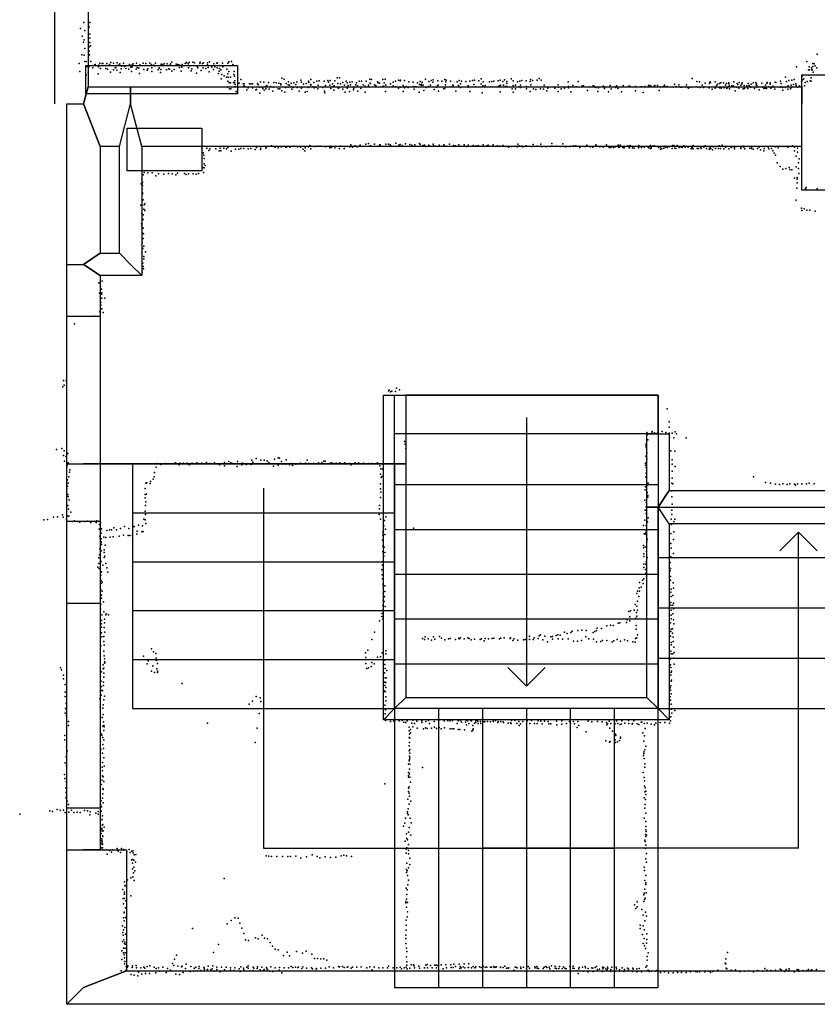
# Model space of a CAD drawing. Extents: x 16260 to 30057, y -26773 to 17812.
# Tile 1 of 12: x 16461 to 20743, y -26773 to -21488. Entities that reach past the tile are written whole.
import ezdxf

# ---------------------------------------------------------------- set-up
doc = ezdxf.new("R2010")
doc.units = 0
for name, color, linetype in [('P', 9, 'continuous'), ('ROOMS', 1, 'continuous'), ('THIN', 4, 'continuous'), ('WALLS', 3, 'continuous'), ('WINDOWS', 6, 'continuous')]:
    doc.layers.add(name, color=color, linetype=linetype)

msp = doc.modelspace()

# ---------------------------------------------------------------- linework, layer by layer
at = {"layer": 'P'}
for p in [(16805, -21504), (16837, -21504), (16787, -21536), (16811, -21547), (16834, -21527), (16796, -21577), (16803, -21608), (16807, -21597), (16837, -21566), (16837, -21587), (16837, -21610), (16810, -21642), (16811, -21643), (16834, -21634), (16834, -21656), (16841, -21629), (16795, -21677), (16807, -21678), (16811, -21712), (16818, -21712), (16830, -21706), (16835, -21676), (16843, -21713), (16950, -21718), (17277, -21716), (17356, -21718), (17370, -21718), (17390, -21717), (17430, -21717), (17480, -21715), (17583, -21714), (17598, -21713), (20686, -21712), (20741, -21674), (16781, -21723), (16783, -21766), (16821, -21735), (16824, -21739), (16833, -21742), (16853, -21746), (16862, -21732), (16867, -21728), (16884, -21741), (16885, -21732), (16892, -21722), (16894, -21751), (16904, -21724), (16908, -21724), (16919, -21734), (16924, -21751), (16928, -21723), (16933, -21753), (16944, -21729), (16948, -21769), (16964, -21722), (16964, -21758), (16974, -21747), (16977, -21745), (16982, -21760), (16985, -21719), (16985, -21734), (16993, -21733), (16998, -21726), (17005, -21752), (17008, -21738), (17019, -21722), (17024, -21740), (17030, -21750), (17046, -21753), (17050, -21728), (17058, -21743), (17062, -21766), (17064, -21731), (17064, -21742), (17070, -21725), (17087, -21753), (17088, -21722), (17092, -21744), (17099, -21749), (17101, -21748), (17106, -21731), (17123, -21721), (17128, -21755), (17139, -21724), (17145, -21759), (17146, -21734), (17148, -21752), (17159, -21721), (17169, -21729), (17170, -21747), (17170, -21766), (17181, -21733), (17187, -21735), (17190, -21722), (17205, -21758), (17210, -21747), (17210, -21748), (17218, -21756), (17220, -21727), (17227, -21729), (17237, -21726), (17249, -21758), (17253, -21726), (17259, -21752), (17266, -21754), (17268, -21731), (17270, -21726), (17277, -21765), (17290, -21755), (17301, -21727), (17308, -21729), (17315, -21731), (17319, -21733), (17319, -21745), (17328, -21765), (17331, -21743), (17332, -21743), (17333, -21728), (17350, -21723), (17353, -21721), (17366, -21725), (17368, -21746), (17373, -21735), (17382, -21762), (17385, -21752), (17400, -21720), (17413, -21740), (17418, -21747), (17428, -21724), (17435, -21761), (17443, -21724), (17446, -21747), (17447, -21720), (17461, -21750), (17469, -21730), (17470, -21720), (17472, -21745), (17479, -21768), (17493, -21743), (17501, -21755), (17504, -21726), (17508, -21742), (17519, -21722), (17521, -21747), (17522, -21719), (17532, -21765), (17533, -21750), (17541, -21757), (17550, -21721), (17552, -21742), (17573, -21754), (17579, -21721), (17584, -21767), (17605, -21728), (17612, -21767), (20631, -21742), (20695, -21758), (20699, -21741), (20700, -21757), (20711, -21746), (20713, -21756), (20715, -21760), (20719, -21723), (20719, -21740), (20720, -21770), (20725, -21725), (20732, -21736), (20740, -21747), (16818, -21785), (16829, -21774), (16882, -21778), (17000, -21772), (17105, -21777), (17217, -21772), (17411, -21775), (17529, -21777), (17542, -21805), (17546, -21782), (17559, -21789), (17571, -21796), (17578, -21819), (17579, -21778), (17580, -21797), (17593, -21796), (17610, -21783), (17615, -21791), (17616, -21817), (17648, -21810), (17753, -21822), (17771, -21823), (17869, -21802), (17881, -21807), (17904, -21821), (17949, -21822), (17971, -21813), (17974, -21824), (18011, -21819), (18024, -21809), (18056, -21819), (18069, -21816), (18095, -21818), (18115, -21814), (18118, -21824), (18128, -21815), (18153, -21816), (18165, -21800), (18177, -21801), (18214, -21819), (18233, -21823), (18245, -21822), (18284, -21818), (18296, -21818), (18321, -21819), (18340, -21807), (18350, -21810), (18381, -21822), (18410, -21810), (18423, -21808), (18466, -21823), (18479, -21819), (18494, -21812), (18504, -21817), (18505, -21812), (18527, -21815), (18550, -21822), (18574, -21823), (18610, -21820), (18622, -21823), (18640, -21807), (18657, -21820), (18669, -21815), (18678, -21824), (18681, -21811), (18705, -21816), (18727, -21818), (18744, -21810), (18748, -21822), (18751, -21812), (18774, -21819), (18809, -21822), (18821, -21814), (18832, -21818), (18856, -21820), (18878, -21819), (18891, -21814), (18902, -21813), (18925, -21817), (18939, -21805), (18949, -21822), (18983, -21821), (18995, -21820), (19006, -21819), (19030, -21816), (19041, -21813), (19054, -21820), (19064, -21811), (19076, -21820), (19099, -21805), (19110, -21817), (19134, -21822), (19146, -21819), (19157, -21814), (19180, -21817), (19202, -21820), (19203, -21810), (19214, -21814), (19238, -21812), (19249, -21803), (19261, -21813), (19406, -21822), (19459, -21820), (20071, -21804), (20096, -21820), (20111, -21822), (20166, -21824), (20169, -21824), (20194, -21821), (20294, -21822), (20517, -21824), (20545, -21818), (20571, -21796), (20578, -21820), (20590, -21814), (20606, -21813), (20619, -21809), (20658, -21821), (20661, -21791), (20663, -21811), (20670, -21805), (20689, -21820), (20697, -21786), (20704, -21816), (20709, -21800), (20710, -21819), (17578, -21851), (17585, -21826), (17588, -21859), (17592, -21828), (17595, -21860), (17609, -21826), (17614, -21828), (17616, -21849), (17618, -21836), (17619, -21849), (17623, -21873), (17630, -21851), (17639, -21829), (17661, -21832), (17664, -21843), (17666, -21833), (17669, -21846), (17681, -21864), (17686, -21851), (17687, -21854), (17695, -21833), (17702, -21832), (17710, -21833), (17710, -21854), (17729, -21865), (17732, -21863), (17738, -21831), (17741, -21837), (17747, -21851), (17761, -21851), (17766, -21857), (17773, -21867), (17781, -21846), (17783, -21859), (17787, -21842), (17797, -21826), (17801, -21861), (17805, -21849), (17808, -21847), (17819, -21871), (17822, -21850), (17826, -21825), (17838, -21828), (17848, -21860), (17852, -21829), (17857, -21860), (17863, -21832), (17863, -21837), (17868, -21870), (17884, -21877), (17887, -21853), (17891, -21831), (17903, -21837), (17903, -21851), (17909, -21840), (17919, -21829), (17920, -21848), (17922, -21862), (17929, -21852), (17933, -21828), (17943, -21836), (17950, -21853), (17961, -21871), (17974, -21855), (17984, -21834), (17999, -21830), (18005, -21873), (18010, -21853), (18014, -21825), (18024, -21836), (18024, -21839), (18034, -21848), (18040, -21825), (18041, -21854), (18051, -21850), (18062, -21860), (18063, -21839), (18088, -21852), (18097, -21872), (18103, -21842), (18125, -21840), (18131, -21858), (18141, -21832), (18144, -21846), (18148, -21866), (18149, -21843), (18168, -21831), (18171, -21855), (18175, -21854), (18184, -21832), (18195, -21825), (18196, -21861), (18205, -21840), (18219, -21828), (18219, -21856), (18225, -21841), (18232, -21873), (18236, -21838), (18253, -21864), (18255, -21855), (18265, -21837), (18269, -21828), (18274, -21843), (18276, -21871), (18292, -21858), (18305, -21838), (18315, -21845), (18334, -21839), (18334, -21846), (18343, -21829), (18345, -21830), (18365, -21837), (18372, -21841), (18373, -21844), (18385, -21827), (18392, -21829), (18411, -21846), (18413, -21845), (18417, -21827), (18425, -21840), (18425, -21873), (18427, -21839), (18452, -21833), (18466, -21844), (18478, -21849), (18495, -21855), (18506, -21850), (18520, -21841), (18520, -21874), (18526, -21854), (18535, -21847), (18546, -21853), (18576, -21847), (18578, -21861), (18586, -21849), (18589, -21848), (18597, -21828), (18605, -21877), (18607, -21836), (18615, -21837), (18618, -21835), (18618, -21839), (18626, -21839), (18630, -21868), (18642, -21852), (18656, -21846), (18666, -21840), (18686, -21863), (18696, -21851), (18697, -21851), (18704, -21841), (18707, -21839), (18710, -21872), (18737, -21859), (18743, -21856), (18746, -21838), (18777, -21849), (18787, -21840), (18788, -21842), (18802, -21871), (18817, -21842), (18827, -21832), (18827, -21852), (18868, -21844), (18868, -21850), (18878, -21874), (18898, -21836), (18908, -21849), (18938, -21833), (18948, -21844), (18960, -21841), (18989, -21849), (19029, -21847), (19036, -21843), (19040, -21876), (19042, -21840), (19058, -21839), (19069, -21846), (19076, -21831), (19076, -21846), (19105, -21860), (19110, -21842), (19122, -21840), (19122, -21859), (19142, -21849), (19149, -21852), (19150, -21839), (19181, -21846), (19182, -21859), (19202, -21874), (19204, -21838), (19219, -21860), (19232, -21863), (19257, -21860), (19272, -21861), (19277, -21839), (19290, -21870), (19296, -21856), (19333, -21856), (19352, -21838), (19352, -21873), (19353, -21850), (19368, -21859), (19386, -21855), (19407, -21846), (19407, -21854), (19420, -21875), (19431, -21842), (19448, -21848), (19480, -21844), (19486, -21847), (19487, -21843), (19509, -21868), (19520, -21849), (19539, -21843), (19544, -21845), (19553, -21853), (19565, -21873), (19568, -21854), (19593, -21845), (19601, -21857), (19604, -21848), (19621, -21876), (19630, -21842), (19636, -21859), (19659, -21852), (19664, -21844), (19672, -21857), (19692, -21875), (19701, -21841), (19733, -21843), (19736, -21847), (19766, -21846), (19767, -21870), (19795, -21849), (19800, -21848), (19817, -21846), (19837, -21842), (19843, -21841), (19851, -21845), (19866, -21845), (19871, -21842), (19884, -21842), (19894, -21869), (19901, -21849), (19917, -21847), (19922, -21839), (19926, -21849), (19936, -21846), (19968, -21850), (19976, -21835), (19985, -21847), (19999, -21838), (20001, -21849), (20009, -21850), (20016, -21850), (20035, -21848), (20041, -21837), (20047, -21853), (20052, -21856), (20066, -21851), (20092, -21849), (20099, -21851), (20113, -21852), (20124, -21840), (20131, -21852), (20133, -21849), (20141, -21829), (20163, -21854), (20164, -21830), (20164, -21830), (20178, -21862), (20195, -21855), (20201, -21842), (20207, -21835), (20218, -21831), (20218, -21854), (20224, -21827), (20226, -21856), (20239, -21827), (20243, -21854), (20250, -21840), (20250, -21840), (20255, -21830), (20257, -21858), (20259, -21852), (20267, -21827), (20267, -21832), (20270, -21844), (20272, -21859), (20283, -21843), (20292, -21844), (20294, -21848), (20302, -21870), (20308, -21851), (20313, -21831), (20316, -21836), (20322, -21855), (20324, -21826), (20333, -21840), (20338, -21833), (20340, -21828), (20344, -21859), (20350, -21842), (20352, -21858), (20364, -21843), (20369, -21857), (20371, -21831), (20376, -21842), (20384, -21849), (20386, -21851), (20387, -21834), (20398, -21827), (20405, -21857), (20413, -21825), (20414, -21837), (20416, -21833), (20418, -21842), (20418, -21851), (20430, -21865), (20444, -21829), (20448, -21849), (20449, -21850), (20455, -21858), (20463, -21856), (20464, -21840), (20470, -21857), (20471, -21831), (20474, -21826), (20481, -21849), (20489, -21827), (20489, -21835), (20494, -21856), (20497, -21853), (20503, -21845), (20512, -21850), (20514, -21862), (20520, -21826), (20542, -21850), (20547, -21848), (20549, -21831), (20556, -21852), (20557, -21866), (20571, -21853), (20584, -21861), (20587, -21843), (20598, -21860), (20602, -21839), (20602, -21853), (20605, -21850), (20615, -21836), (20628, -21832), (20629, -21841), (20638, -21851), (20647, -21843), (20673, -21844), (20677, -21825), (17626, -21884), (17750, -21883), (17994, -21878), (18099, -21880), (18208, -21878), (18315, -21878), (18944, -21880), (19110, -21878), (19807, -21879), (17438, -22182), (17439, -22177), (17465, -22178), (17476, -22190), (17482, -22181), (17514, -22181), (17531, -22192), (17538, -22178), (17541, -22192), (17557, -22178), (17571, -22181), (17579, -22175), (17597, -22193), (17620, -22184), (17638, -22184), (17648, -22180), (17665, -22180), (17688, -22181), (17701, -22179), (17725, -22185), (17732, -22174), (17753, -22185), (17756, -22178), (17783, -22178), (17784, -22173), (17813, -22166), (17832, -22172), (17848, -22176), (17865, -22170), (17890, -22173), (17894, -22173), (17911, -22173), (17934, -22167), (17953, -22170), (17969, -22172), (17982, -22184), (17992, -22192), (17994, -22176), (18012, -22171), (18019, -22164), (18024, -22181), (18047, -22168), (18059, -22167), (18074, -22167), (18102, -22170), (18125, -22176), (18127, -22167), (18134, -22175), (18153, -22176), (18177, -22180), (18183, -22167), (18202, -22179), (18209, -22168), (18234, -22170), (18239, -22160), (18247, -22173), (18261, -22165), (18272, -22170), (18288, -22161), (18319, -22156), (18334, -22152), (18342, -22165), (18345, -22165), (18366, -22156), (18392, -22162), (18396, -22159), (18426, -22156), (18441, -22157), (18449, -22159), (18457, -22167), (18480, -22151), (18497, -22162), (18504, -22158), (18515, -22164), (18532, -22155), (18556, -22158), (18566, -22161), (18582, -22160), (18608, -22152), (18610, -22158), (18625, -22163), (18634, -22162), (18639, -22169), (18658, -22162), (18680, -22157), (18683, -22165), (18691, -22167), (18712, -22161), (18737, -22159), (18737, -22166), (18748, -22167), (18769, -22156), (18791, -22164), (18800, -22165), (18819, -22159), (18847, -22159), (18860, -22169), (18869, -22162), (18895, -22164), (18909, -22165), (18922, -22163), (18949, -22159), (18968, -22166), (18975, -22162), (18977, -22166), (19003, -22159), (19026, -22165), (19039, -22167), (19056, -22164), (19080, -22169), (19087, -22172), (19101, -22168), (19131, -22170), (19135, -22157), (19142, -22166), (19158, -22167), (19161, -22170), (19180, -22166), (19208, -22169), (19217, -22158), (19237, -22167), (19259, -22157), (19262, -22168), (19267, -22168), (19287, -22170), (19318, -22153), (19318, -22167), (19342, -22167), (19363, -22169), (19376, -22154), (19387, -22169), (19394, -22170), (19414, -22168), (19434, -22166), (19446, -22165), (19467, -22175), (19496, -22168), (19506, -22162), (19523, -22170), (19538, -22172), (19553, -22159), (19559, -22167), (19575, -22170), (19593, -22172), (19611, -22160), (19625, -22168), (19625, -22175), (19634, -22175), (19648, -22175), (19658, -22170), (19674, -22161), (19675, -22173), (19681, -22173), (19685, -22161), (19697, -22169), (19698, -22175), (19706, -22176), (19726, -22166), (19732, -22175), (19734, -22176), (19738, -22163), (19750, -22176), (19760, -22177), (19782, -22172), (19783, -22176), (19784, -22173), (19785, -22163), (19798, -22174), (19799, -22170), (19813, -22173), (19833, -22170), (19838, -22176), (19847, -22164), (19848, -22179), (19850, -22170), (19850, -22177), (19858, -22167), (19866, -22166), (19891, -22174), (19900, -22183), (19901, -22172), (19908, -22181), (19918, -22177), (19926, -22167), (19928, -22173), (19938, -22175), (19950, -22168), (19964, -22180), (19966, -22164), (19972, -22163), (19978, -22177), (19983, -22180), (19990, -22164), (20001, -22175), (20011, -22172), (20018, -22175), (20026, -22166), (20034, -22173), (20049, -22173), (20065, -22182), (20067, -22171), (20070, -22174), (20077, -22164), (20077, -22182), (20084, -22169), (20098, -22179), (20105, -22179), (20117, -22172), (20120, -22180), (20134, -22172), (20140, -22165), (20147, -22179), (20163, -22184), (20166, -22181), (20167, -22172), (20171, -22179), (20180, -22187), (20183, -22171), (20196, -22179), (20201, -22169), (20213, -22180), (20216, -22165), (20223, -22179), (20232, -22161), (20240, -22182), (20249, -22173), (20254, -22168), (20267, -22182), (20277, -22170), (20282, -22174), (20298, -22181), (20299, -22174), (20311, -22168), (20332, -22175), (20333, -22179), (20345, -22167), (20348, -22173), (20354, -22181), (20381, -22177), (20390, -22180), (20392, -22170), (20398, -22183), (20421, -22180), (20430, -22172), (20438, -22186), (20446, -22168), (20455, -22192), (20457, -22179), (20479, -22173), (20483, -22181), (20496, -22180), (20504, -22192), (20518, -22171), (20533, -22176), (20563, -22169), (20584, -22172), (20609, -22165), (20620, -22173), (20620, -22192), (20637, -22178), (17446, -22203), (17449, -22215), (17452, -22234), (20511, -22205), (20519, -22216), (20629, -22220), (20637, -22199), (20646, -22235), (17444, -22282), (17452, -22262), (17452, -22284), (17457, -22270), (20527, -22256), (20543, -22276), (20558, -22290), (20574, -22286), (20591, -22281), (20596, -22293), (20606, -22294), (20629, -22278), (20641, -22256), (20642, -22286), (17117, -22345), (17123, -22321), (17129, -22309), (17149, -22310), (17173, -22311), (17191, -22327), (17206, -22315), (17234, -22317), (17259, -22314), (17280, -22315), (17299, -22321), (17308, -22312), (17345, -22314), (17354, -22319), (17367, -22316), (17393, -22315), (17408, -22317), (17420, -22314), (17447, -22308), (20620, -22338), (20634, -22336), (20635, -22345), (20643, -22314), (17113, -22370), (17119, -22397), (17120, -22379), (17121, -22360), (20632, -22393), (20635, -22364), (20679, -22396), (20682, -22389), (20741, -22396), (17120, -22423), (17121, -22417), (17123, -22455), (20629, -22456), (17111, -22484), (17127, -22505), (17130, -22482), (17132, -22476), (20657, -22500), (20672, -22504), (20687, -22510), (20702, -22511), (17117, -22528), (17123, -22560), (17124, -22536), (17133, -22512), (20660, -22513), (20732, -22515), (17115, -22584), (17117, -22596), (17124, -22608), (17120, -22633), (17124, -22662), (17126, -22638), (17119, -22686), (17122, -22717), (17127, -22704), (17116, -22741), (17128, -22759), (17128, -22771), (17136, -22735), (17122, -22795), (17124, -22813), (17126, -22825), (17118, -22843), (16886, -22900), (16894, -22920), (16900, -22934), (16904, -22891), (16889, -22956), (16900, -22962), (16902, -22955), (16902, -22983), (16918, -22982), (16896, -23006), (16896, -23020), (16860, -23079), (16891, -23057), (16902, -23040), (16910, -23060), (16756, -23121), (16693, -23459), (16696, -23424), (16699, -23450), (16711, -23427), (18440, -23480), (18444, -23477), (18452, -23485), (18459, -23482), (18479, -23484), (18484, -23466), (18499, -23474), (19937, -23576), (19947, -23646), (19827, -23704), (19829, -23714), (19855, -23706), (19857, -23699), (19869, -23706), (19884, -23708), (19910, -23699), (19930, -23704), (19947, -23675), (19948, -23707), (19963, -23708), (19980, -23701), (19986, -23711), (18526, -23752), (18530, -23766), (19823, -23773), (19824, -23765), (19832, -23744), (19949, -23728), (19972, -23733), (20038, -23733), (16659, -23795), (16688, -23789), (16696, -23827), (16700, -23803), (16709, -23832), (16720, -23816), (18534, -23790), (19823, -23831), (19824, -23784), (19828, -23815), (19956, -23803), (19978, -23804), (16702, -23857), (16716, -23880), (16722, -23866), (17198, -23871), (17218, -23875), (17244, -23871), (17271, -23872), (17288, -23870), (17297, -23866), (17317, -23877), (17321, -23869), (17333, -23872), (17341, -23869), (17349, -23872), (17360, -23869), (17370, -23877), (17386, -23869), (17412, -23867), (17438, -23868), (17463, -23864), (17482, -23870), (17507, -23867), (17534, -23878), (17560, -23882), (17561, -23864), (17577, -23871), (17584, -23860), (17594, -23867), (17602, -23870), (17630, -23860), (17654, -23877), (17657, -23868), (17679, -23875), (17704, -23875), (17708, -23853), (17713, -23863), (17730, -23844), (17756, -23853), (17773, -23852), (17790, -23856), (17799, -23864), (17823, -23885), (17829, -23846), (17848, -23840), (17849, -23879), (17856, -23841), (17867, -23859), (17874, -23873), (17891, -23851), (17891, -23873), (17909, -23878), (17918, -23871), (17925, -23881), (17943, -23874), (17969, -23868), (17995, -23869), (18005, -23853), (18012, -23870), (18038, -23870), (18065, -23867), (18083, -23864), (18093, -23858), (18101, -23857), (18116, -23872), (18127, -23868), (18136, -23867), (18152, -23870), (18162, -23869), (18180, -23866), (18207, -23867), (18233, -23870), (18240, -23878), (18261, -23867), (18279, -23866), (18306, -23869), (18333, -23871), (18352, -23870), (18382, -23867), (18394, -23883), (19821, -23869), (19821, -23879), (19827, -23845), (19963, -23850), (19964, -23874), (16729, -23917), (16731, -23905), (17185, -23918), (17194, -23890), (17629, -23887), (18398, -23927), (18399, -23899), (18409, -23901), (19824, -23892), (19824, -23922), (19964, -23911), (19979, -23887), (16718, -23957), (16722, -23976), (16724, -23941), (17139, -23975), (17143, -23973), (17162, -23978), (17163, -23966), (17177, -23954), (17183, -23942), (18398, -23979), (18401, -23946), (18405, -23940), (19822, -23943), (19833, -23985), (19835, -23976), (19961, -23976), (19964, -23949), (19967, -23980), (20400, -23942), (20464, -23972), (20491, -23976), (20518, -23981), (20539, -23982), (20557, -23980), (20580, -23982), (20596, -23980), (20621, -23981), (20626, -23986), (20637, -23979), (20660, -23979), (20684, -23980), (20699, -23976), (20726, -23979), (16714, -24005), (16717, -23992), (16719, -24036), (17134, -24037), (17135, -24005), (17141, -24035), (18398, -24006), (18400, -24024), (19819, -24012), (19820, -23995), (19830, -24026), (19832, -24041), (19962, -24016), (16719, -24095), (16722, -24047), (16726, -24066), (17135, -24054), (17137, -24095), (17139, -24076), (18392, -24095), (18398, -24053), (19817, -24067), (19824, -24079), (19832, -24051), (19961, -24049), (19963, -24089), (16691, -24146), (16723, -24116), (16735, -24132), (17135, -24126), (17137, -24143), (18390, -24143), (18393, -24113), (19818, -24121), (19824, -24103), (19824, -24139), (19961, -24144), (19962, -24120), (16590, -24172), (16610, -24170), (16643, -24159), (16664, -24156), (16694, -24158), (16712, -24168), (16718, -24151), (16725, -24153), (16743, -24182), (16755, -24178), (16774, -24181), (16784, -24185), (16811, -24182), (16823, -24179), (16843, -24187), (16872, -24187), (16876, -24178), (16889, -24197), (16894, -24187), (17098, -24201), (17127, -24169), (17135, -24172), (17139, -24193), (18397, -24168), (18419, -24176), (18427, -24156), (19816, -24174), (19824, -24202), (19831, -24184), (19834, -24162), (19959, -24168), (19960, -24197), (19972, -24181), (19977, -24169), (16888, -24223), (16895, -24231), (16899, -24244), (16900, -24220), (16928, -24229), (16944, -24226), (16954, -24227), (16966, -24216), (16981, -24227), (17002, -24219), (17018, -24255), (17024, -24208), (17046, -24219), (17067, -24254), (17069, -24212), (17075, -24208), (17089, -24250), (17091, -24234), (17116, -24236), (17120, -24205), (17124, -24235), (18411, -24236), (18411, -24255), (18416, -24204), (18421, -24251), (18425, -24223), (18575, -24218), (19809, -24203), (19813, -24248), (19820, -24250), (19822, -24240), (19824, -24228), (19957, -24246), (19973, -24236), (16892, -24261), (16893, -24272), (16896, -24296), (16898, -24274), (16898, -24290), (16901, -24305), (16913, -24266), (16919, -24308), (16923, -24268), (16947, -24266), (16963, -24263), (16995, -24260), (17044, -24256), (17052, -24256), (18408, -24282), (19828, -24287), (19830, -24276), (19957, -24299), (19970, -24278), (16889, -24360), (16891, -24329), (16899, -24339), (16915, -24333), (16915, -24348), (18410, -24312), (18411, -24344), (18417, -24320), (18421, -24348), (19809, -24322), (19810, -24310), (19812, -24355), (19818, -24317), (19826, -24342), (19958, -24324), (19971, -24353), (16886, -24377), (16886, -24406), (16898, -24396), (16914, -24375), (16918, -24368), (16924, -24407), (18411, -24396), (18416, -24368), (19811, -24411), (19812, -24369), (19823, -24411), (19824, -24397), (19829, -24374), (19952, -24402), (19956, -24371), (16880, -24427), (16887, -24434), (16900, -24451), (16907, -24415), (16929, -24430), (16935, -24453), (18405, -24440), (18409, -24415), (19812, -24428), (19821, -24439), (19823, -24458), (19952, -24447), (19955, -24433), (16897, -24469), (16899, -24498), (16900, -24512), (16904, -24507), (18406, -24467), (18409, -24490), (18410, -24517), (19789, -24508), (19805, -24497), (19808, -24515), (19812, -24490), (19826, -24478), (19954, -24497), (19955, -24476), (19968, -24510), (16896, -24549), (16904, -24556), (18413, -24539), (18413, -24567), (18421, -24527), (18421, -24557), (19774, -24567), (19778, -24556), (19787, -24538), (19788, -24555), (19797, -24534), (19957, -24560), (19958, -24545), (19971, -24539), (16896, -24625), (16900, -24576), (16901, -24592), (16911, -24613), (18413, -24604), (18414, -24590), (18417, -24610), (18420, -24584), (19777, -24609), (19784, -24584), (19957, -24617), (19958, -24584), (19967, -24579), (19970, -24619), (16895, -24650), (16912, -24667), (16925, -24677), (18407, -24675), (18411, -24633), (18412, -24656), (18422, -24637), (19731, -24665), (19739, -24660), (19760, -24657), (19765, -24627), (19772, -24670), (19774, -24636), (19777, -24658), (19956, -24631), (19959, -24657), (19967, -24631), (19967, -24677), (19970, -24651), (16901, -24712), (16902, -24682), (16916, -24705), (16917, -24726), (16923, -24683), (16938, -24683), (18393, -24714), (18405, -24691), (18410, -24706), (19673, -24727), (19683, -24725), (19718, -24723), (19722, -24710), (19736, -24693), (19737, -24714), (19769, -24701), (19774, -24690), (19955, -24725), (19958, -24684), (19959, -24704), (19970, -24710), (19972, -24730), (16900, -24749), (16900, -24779), (16901, -24731), (16914, -24751), (16918, -24776), (18365, -24776), (19386, -24776), (19400, -24782), (19419, -24777), (19427, -24770), (19458, -24767), (19479, -24765), (19501, -24766), (19540, -24777), (19548, -24771), (19557, -24766), (19561, -24754), (19585, -24755), (19612, -24742), (19632, -24738), (19646, -24740), (19770, -24740), (19770, -24759), (19957, -24771), (19958, -24760), (19965, -24781), (19966, -24757), (16902, -24801), (16913, -24798), (16913, -24825), (18351, -24814), (18624, -24810), (18634, -24814), (18637, -24800), (18653, -24811), (18671, -24819), (18683, -24801), (18689, -24813), (18715, -24798), (18725, -24807), (18744, -24816), (18763, -24811), (18771, -24809), (18800, -24814), (18818, -24808), (18821, -24812), (18827, -24805), (18847, -24812), (18867, -24805), (18874, -24809), (18884, -24817), (18903, -24813), (18932, -24814), (18940, -24812), (18954, -24821), (18960, -24809), (18978, -24811), (18998, -24810), (19007, -24807), (19036, -24811), (19044, -24808), (19062, -24805), (19093, -24810), (19095, -24805), (19109, -24820), (19113, -24812), (19135, -24818), (19165, -24816), (19174, -24814), (19198, -24796), (19198, -24815), (19218, -24814), (19222, -24806), (19244, -24810), (19249, -24795), (19257, -24790), (19270, -24817), (19280, -24796), (19294, -24827), (19313, -24801), (19321, -24813), (19322, -24798), (19341, -24793), (19350, -24790), (19352, -24812), (19362, -24791), (19375, -24813), (19405, -24811), (19433, -24823), (19455, -24823), (19476, -24820), (19500, -24801), (19516, -24811), (19541, -24813), (19558, -24827), (19580, -24825), (19590, -24820), (19613, -24820), (19641, -24827), (19651, -24822), (19669, -24815), (19687, -24823), (19708, -24817), (19723, -24821), (19752, -24828), (19764, -24829), (19766, -24810), (19774, -24805), (19778, -24790), (19955, -24796), (19959, -24831), (19968, -24826), (19969, -24802), (16897, -24848), (16913, -24877), (16915, -24846), (17168, -24865), (17179, -24881), (17192, -24889), (18318, -24887), (18329, -24872), (18407, -24886), (18427, -24875), (19957, -24878), (19959, -24844), (19972, -24855), (19974, -24884), (16914, -24902), (16916, -24919), (16916, -24942), (16918, -24935), (17126, -24904), (17151, -24930), (17193, -24914), (17196, -24927), (18319, -24912), (18351, -24939), (18382, -24909), (18397, -24907), (18420, -24925), (18427, -24891), (19954, -24918), (19958, -24891), (19967, -24892), (19973, -24915), (16680, -24966), (16686, -24978), (16901, -24989), (16910, -24951), (16910, -24973), (16913, -24968), (17145, -24946), (17168, -24985), (17176, -24956), (17184, -24992), (17198, -24972), (17200, -24943), (17201, -24984), (17201, -24992), (18320, -24944), (18324, -24970), (18333, -24966), (18348, -24959), (18363, -24946), (18420, -24994), (18421, -24948), (18422, -24970), (18431, -24981), (19954, -24951), (19956, -24965), (19959, -24991), (19960, -24984), (19974, -24947), (16696, -25026), (16697, -25006), (16894, -25013), (16899, -25038), (16911, -25043), (16912, -24996), (16913, -25017), (18420, -25044), (18422, -25021), (18426, -25046), (18429, -25021), (19956, -25006), (19958, -25038), (19960, -25033), (16705, -25057), (16706, -25097), (16898, -25086), (16900, -25067), (16906, -25091), (16911, -25062), (17334, -25050), (18419, -25091), (18421, -25062), (18423, -25095), (18426, -25072), (19953, -25074), (19955, -25086), (19956, -25063), (16706, -25120), (16891, -25133), (16899, -25114), (16913, -25139), (16917, -25118), (17710, -25145), (17730, -25121), (17751, -25128), (17756, -25148), (18426, -25122), (18427, -25144), (19953, -25123), (19955, -25141), (19958, -25107), (16707, -25185), (16710, -25158), (16893, -25177), (16907, -25183), (16909, -25166), (17692, -25162), (18421, -25168), (18425, -25192), (19958, -25161), (19960, -25188), (19978, -25196), (16705, -25210), (16713, -25222), (16723, -25254), (16903, -25234), (16909, -25217), (16911, -25256), (17747, -25212), (18423, -25214), (18424, -25240), (18425, -25249), (18451, -25254), (18470, -25253), (18498, -25252), (18515, -25250), (18523, -25258), (18541, -25251), (18571, -25247), (18592, -25253), (18620, -25252), (18641, -25254), (18655, -25250), (18686, -25254), (18711, -25250), (18740, -25251), (18760, -25252), (18771, -25251), (18785, -25249), (18814, -25251), (18828, -25249), (18833, -25259), (18855, -25258), (18857, -25247), (18864, -25251), (18883, -25250), (18886, -25251), (18910, -25252), (18915, -25247), (18920, -25253), (18934, -25255), (18954, -25257), (18958, -25254), (18972, -25254), (18988, -25256), (19002, -25253), (19005, -25254), (19015, -25250), (19030, -25254), (19044, -25254), (19056, -25256), (19101, -25250), (19119, -25250), (19141, -25255), (19162, -25254), (19186, -25252), (19208, -25250), (19244, -25251), (19259, -25253), (19279, -25253), (19297, -25254), (19343, -25253), (19371, -25252), (19413, -25254), (19434, -25254), (19457, -25254), (19512, -25253), (19532, -25256), (19562, -25255), (19587, -25256), (19625, -25253), (19665, -25251), (19694, -25251), (19729, -25250), (19758, -25252), (19797, -25259), (19800, -25259), (19954, -25252), (19957, -25230), (19962, -25210), (16723, -25277), (16907, -25279), (16912, -25277), (16912, -25303), (16914, -25284), (17469, -25263), (17736, -25290), (18534, -25260), (18552, -25286), (18552, -25304), (18558, -25297), (18566, -25263), (18572, -25283), (18581, -25266), (18594, -25291), (18619, -25261), (18628, -25294), (18640, -25288), (18648, -25292), (18661, -25266), (18672, -25290), (18687, -25286), (18698, -25292), (18713, -25287), (18724, -25294), (18742, -25288), (18772, -25294), (18783, -25294), (18792, -25294), (18809, -25266), (18815, -25298), (18824, -25298), (18849, -25300), (18860, -25273), (18872, -25266), (18888, -25307), (18893, -25277), (18894, -25302), (18896, -25295), (18902, -25264), (18909, -25260), (18923, -25265), (18936, -25266), (19028, -25260), (19059, -25260), (19083, -25264), (19095, -25262), (19100, -25266), (19129, -25265), (19142, -25277), (19149, -25268), (19181, -25270), (19199, -25266), (19224, -25265), (19238, -25266), (19265, -25267), (19301, -25267), (19312, -25267), (19345, -25273), (19371, -25270), (19396, -25265), (19417, -25266), (19440, -25268), (19454, -25287), (19462, -25276), (19502, -25310), (19611, -25261), (19612, -25273), (19617, -25268), (19629, -25291), (19635, -25265), (19643, -25306), (19656, -25265), (19656, -25270), (19672, -25266), (19685, -25271), (19689, -25270), (19709, -25263), (19731, -25266), (19748, -25270), (19750, -25266), (19775, -25267), (19785, -25271), (19813, -25265), (19819, -25292), (19829, -25263), (19851, -25270), (19869, -25273), (19876, -25263), (19899, -25260), (19924, -25261), (19949, -25264), (16703, -25330), (16704, -25353), (16901, -25323), (16902, -25329), (16907, -25340), (16913, -25353), (18552, -25341), (18554, -25323), (18556, -25344), (18558, -25316), (19608, -25359), (19630, -25362), (19657, -25353), (19659, -25323), (19662, -25330), (19670, -25364), (19681, -25357), (19687, -25339), (19687, -25345), (19806, -25315), (19811, -25361), (19815, -25332), (16712, -25391), (16715, -25412), (16896, -25405), (16908, -25379), (16911, -25400), (17725, -25368), (18551, -25386), (18551, -25412), (18554, -25368), (18555, -25405), (19627, -25366), (19659, -25367), (19812, -25417), (19817, -25407), (19822, -25387), (16711, -25444), (16906, -25424), (16912, -25449), (18551, -25466), (18553, -25440), (18553, -25459), (18555, -25424), (18556, -25450), (19809, -25437), (19812, -25426), (19814, -25454), (16706, -25476), (16713, -25494), (16904, -25500), (16905, -25520), (16906, -25474), (16915, -25495), (18548, -25484), (18553, -25510), (18555, -25484), (18623, -25502), (19817, -25482), (19817, -25500), (16701, -25539), (16704, -25560), (16904, -25570), (16905, -25546), (16910, -25551), (16912, -25576), (18549, -25528), (18549, -25544), (18549, -25554), (18553, -25536), (18556, -25554), (19807, -25529), (19813, -25556), (19815, -25574), (16708, -25610), (16710, -25579), (16899, -25593), (16908, -25615), (16909, -25619), (18421, -25590), (18548, -25613), (18551, -25605), (18558, -25580), (19815, -25601), (19818, -25610), (19822, -25628), (16709, -25665), (16710, -25636), (16898, -25680), (16905, -25667), (16907, -25643), (18544, -25672), (18548, -25630), (18552, -25639), (18554, -25656), (19814, -25665), (19816, -25632), (19821, -25674), (19823, -25646), (16663, -25727), (16679, -25730), (16696, -25731), (16716, -25682), (16723, -25701), (16740, -25731), (16809, -25732), (16896, -25702), (16901, -25713), (16909, -25691), (18547, -25723), (18552, -25698), (18561, -25682), (19816, -25720), (19818, -25701), (16461, -25753), (16622, -25735), (16638, -25738), (16706, -25744), (16725, -25742), (16751, -25743), (16769, -25742), (16785, -25744), (16825, -25735), (16838, -25755), (16840, -25740), (16870, -25746), (16883, -25737), (16883, -25752), (16894, -25787), (16895, -25747), (16899, -25736), (16904, -25780), (16905, -25761), (18532, -25774), (18542, -25748), (18543, -25739), (18547, -25756), (18557, -25774), (19814, -25774), (19823, -25746), (16902, -25827), (16902, -25834), (16903, -25811), (16907, -25807), (16914, -25822), (18521, -25817), (18528, -25801), (18552, -25824), (18563, -25799), (19822, -25818), (19823, -25791), (19823, -25837), (16899, -25856), (16902, -25884), (16904, -25844), (16906, -25868), (16907, -25872), (16909, -25841), (18537, -25857), (18539, -25882), (18543, -25890), (18549, -25848), (18560, -25865), (19816, -25891), (19820, -25862), (19822, -25872), (19824, -25846), (19825, -25864), (16900, -25909), (16900, -25932), (16902, -25894), (16904, -25900), (16905, -25915), (16905, -25932), (16906, -25911), (16907, -25943), (16925, -25944), (16959, -25944), (16985, -25937), (17007, -25936), (17020, -25941), (17048, -25942), (18530, -25897), (18536, -25940), (18539, -25932), (18549, -25915), (19818, -25898), (19821, -25937), (19822, -25918), (16931, -25966), (16943, -25948), (16953, -25956), (16989, -25951), (17003, -25957), (17037, -25956), (17054, -25958), (17062, -25997), (17063, -25951), (17068, -25949), (17068, -25995), (17070, -25960), (17074, -25999), (17075, -25970), (17084, -25968), (17784, -25975), (17798, -25978), (17812, -25980), (17842, -25979), (17871, -25979), (17901, -25979), (17914, -25980), (17943, -25977), (17971, -25989), (18000, -25982), (18031, -25970), (18058, -25979), (18072, -25986), (18101, -25982), (18129, -25985), (18158, -25983), (18187, -25976), (18201, -25973), (18215, -25975), (18243, -25980), (18535, -25962), (18549, -25948), (18549, -25965), (18556, -25989), (19823, -25991), (19825, -25964), (17066, -26045), (17067, -26016), (17073, -26037), (17082, -26010), (18537, -26049), (18539, -26015), (18549, -26040), (18556, -26023), (19814, -26036), (19825, -26009), (17057, -26094), (17068, -26089), (17072, -26067), (17079, -26057), (17559, -26097), (18537, -26066), (18541, -26057), (18543, -26082), (19815, -26055), (19822, -26082), (17014, -26156), (17024, -26115), (17026, -26135), (17027, -26137), (17040, -26105), (17076, -26108), (18536, -26150), (18545, -26132), (18549, -26106), (19816, -26155), (19817, -26109), (19822, -26129), (19823, -26120), (17017, -26205), (17021, -26181), (17023, -26181), (17023, -26205), (17024, -26170), (17058, -26191), (18538, -26209), (18539, -26184), (18541, -26158), (19812, -26185), (19813, -26176), (19819, -26203), (19824, -26175), (17019, -26233), (17029, -26255), (17030, -26217), (18533, -26220), (18533, -26228), (18538, -26252), (18542, -26226), (19762, -26238), (19769, -26258), (19776, -26222), (19776, -26250), (19812, -26220), (19815, -26211), (17019, -26308), (17021, -26281), (17022, -26278), (17029, -26306), (17616, -26308), (17633, -26311), (18541, -26303), (18543, -26277), (19801, -26264), (19807, -26295), (19820, -26278), (19826, -26299), (17013, -26351), (17021, -26325), (17025, -26360), (17388, -26365), (17575, -26340), (17597, -26322), (17643, -26337), (17654, -26364), (18536, -26321), (18536, -26348), (19791, -26347), (19791, -26366), (19808, -26351), (19817, -26325), (17014, -26387), (17016, -26402), (17018, -26373), (17029, -26396), (17664, -26392), (17726, -26416), (17762, -26401), (17775, -26418), (18534, -26401), (18534, -26419), (18536, -26374), (19804, -26398), (19814, -26373), (19814, -26420), (19827, -26395), (17012, -26435), (17019, -26472), (17020, -26426), (17023, -26446), (17024, -26447), (17026, -26439), (17027, -26449), (17027, -26471), (17529, -26452), (17673, -26427), (17689, -26430), (17741, -26422), (17792, -26422), (17805, -26440), (17818, -26460), (18533, -26446), (18538, -26472), (19808, -26447), (19815, -26459), (19820, -26473), (19826, -26444), (19827, -26425), (17009, -26486), (17019, -26496), (17021, -26507), (17024, -26524), (17027, -26497), (17303, -26509), (17501, -26495), (17832, -26476), (17849, -26481), (17877, -26510), (17897, -26492), (17910, -26512), (17947, -26489), (17980, -26498), (17998, -26488), (18029, -26504), (18043, -26527), (18060, -26526), (18538, -26517), (18540, -26489), (19830, -26516), (19834, -26497), (20260, -26495), (17010, -26532), (17023, -26556), (17025, -26542), (17032, -26569), (17039, -26574), (17041, -26566), (17064, -26575), (17066, -26566), (17086, -26565), (17088, -26576), (17111, -26577), (17127, -26573), (17133, -26579), (17146, -26570), (17160, -26566), (17183, -26573), (17207, -26577), (17230, -26574), (17254, -26580), (17282, -26554), (17289, -26565), (17292, -26531), (17310, -26568), (17330, -26571), (17334, -26568), (17351, -26580), (17354, -26558), (17380, -26569), (17397, -26578), (17400, -26580), (17407, -26573), (17424, -26569), (17449, -26575), (17452, -26579), (17473, -26568), (17497, -26567), (17519, -26574), (17544, -26573), (17569, -26573), (17592, -26577), (17616, -26576), (17648, -26571), (17663, -26579), (17681, -26574), (17688, -26567), (17688, -26578), (17714, -26574), (17717, -26579), (17736, -26580), (17737, -26572), (17760, -26573), (17786, -26575), (17809, -26571), (17833, -26576), (17856, -26575), (17880, -26576), (17904, -26576), (17919, -26569), (17928, -26575), (17941, -26573), (17954, -26575), (17957, -26574), (17981, -26572), (18001, -26578), (18027, -26577), (18077, -26528), (18078, -26579), (18094, -26529), (18102, -26579), (18109, -26536), (18122, -26571), (18145, -26576), (18172, -26569), (18178, -26572), (18194, -26569), (18202, -26575), (18219, -26574), (18222, -26572), (18241, -26578), (18247, -26574), (18271, -26574), (18294, -26572), (18324, -26577), (18340, -26572), (18363, -26573), (18389, -26577), (18411, -26576), (18436, -26577), (18440, -26568), (18466, -26577), (18485, -26576), (18504, -26574), (18525, -26576), (18536, -26574), (18539, -26544), (18539, -26562), (18556, -26579), (18563, -26561), (18575, -26560), (18579, -26567), (18581, -26576), (18603, -26568), (18608, -26579), (18634, -26577), (18642, -26563), (18648, -26559), (18651, -26577), (18667, -26564), (18676, -26577), (18690, -26562), (18696, -26563), (18699, -26576), (18705, -26565), (18724, -26561), (18749, -26560), (18753, -26577), (18775, -26560), (18778, -26575), (18788, -26575), (18792, -26558), (18800, -26570), (18821, -26558), (18824, -26580), (18826, -26569), (18831, -26577), (18842, -26571), (18847, -26556), (18850, -26576), (18868, -26575), (18871, -26575), (18872, -26555), (18886, -26577), (18896, -26569), (18904, -26577), (18910, -26571), (18929, -26571), (18939, -26575), (18949, -26569), (18960, -26573), (18968, -26574), (18989, -26573), (18993, -26574), (19006, -26569), (19008, -26575), (19015, -26573), (19020, -26571), (19042, -26573), (19042, -26575), (19057, -26575), (19066, -26568), (19075, -26578), (19084, -26578), (19086, -26576), (19121, -26573), (19125, -26573), (19132, -26576), (19151, -26573), (19166, -26573), (19182, -26580), (19191, -26570), (19198, -26579), (19227, -26572), (19228, -26577), (19237, -26569), (19239, -26578), (19276, -26573), (19286, -26570), (19291, -26575), (19303, -26573), (19315, -26566), (19335, -26568), (19335, -26578), (19342, -26580), (19355, -26580), (19358, -26570), (19381, -26572), (19388, -26579), (19414, -26570), (19430, -26579), (19432, -26568), (19438, -26580), (19465, -26575), (19482, -26573), (19496, -26570), (19499, -26576), (19512, -26580), (19533, -26577), (19538, -26579), (19550, -26575), (19558, -26569), (19589, -26574), (19596, -26575), (19617, -26574), (19618, -26578), (19639, -26573), (19663, -26573), (19696, -26576), (19724, -26578), (19752, -26578), (19822, -26573), (19827, -26566), (19830, -26536), (20248, -26551), (20251, -26555), (20252, -26528), (20254, -26579), (17006, -26593), (17029, -26591), (17059, -26613), (17076, -26617), (17096, -26619), (17099, -26600), (17117, -26610), (17137, -26595), (17137, -26607), (17157, -26608), (17191, -26604), (17193, -26581), (17212, -26595), (17247, -26601), (17270, -26589), (17300, -26610), (17318, -26612), (17339, -26601), (17377, -26597), (17396, -26594), (17414, -26593), (17423, -26581), (17433, -26591), (17453, -26586), (17470, -26585), (17487, -26588), (17494, -26583), (17504, -26594), (17520, -26586), (17538, -26599), (17560, -26588), (17593, -26589), (17611, -26592), (17640, -26582), (17645, -26597), (17665, -26587), (17698, -26593), (17715, -26592), (17751, -26587), (17768, -26591), (17774, -26585), (17787, -26581), (17791, -26587), (17802, -26595), (17819, -26596), (17854, -26590), (17869, -26604), (17976, -26581), (18032, -26583), (18052, -26584), (18055, -26581), (18354, -26587), (18510, -26582), (18541, -26582), (18734, -26583), (19113, -26589), (19152, -26581), (19246, -26581), (19271, -26581), (19306, -26582), (19325, -26594), (19373, -26581), (19394, -26582), (19420, -26594), (19452, -26593), (19459, -26607), (19462, -26582), (19486, -26595), (19511, -26598), (19537, -26597), (19563, -26586), (19574, -26584), (19588, -26596), (19591, -26583), (19607, -26582), (19615, -26587), (19634, -26585), (19635, -26596), (19655, -26597), (19664, -26583), (19680, -26588), (19680, -26594), (19704, -26596), (19708, -26586), (19729, -26591), (19730, -26584), (19751, -26596), (19755, -26584), (19774, -26583), (19774, -26598), (19787, -26581), (19798, -26598), (19834, -26590), (19840, -26597), (19852, -26594), (19872, -26595), (19882, -26591), (19900, -26601), (19923, -26598), (19943, -26603), (19968, -26603), (19992, -26601), (20014, -26601), (20039, -26601), (20056, -26595), (20062, -26598), (20088, -26596), (20098, -26599), (20110, -26598), (20138, -26598), (20160, -26595), (20170, -26601), (20182, -26596), (20209, -26590), (20257, -26582), (20280, -26589), (20303, -26587), (20326, -26597), (20351, -26595), (20375, -26593), (20400, -26598), (20424, -26591), (20449, -26594), (20461, -26581), (20472, -26590), (20494, -26592), (20518, -26590), (20543, -26584), (20548, -26587), (20566, -26597), (20576, -26586), (20590, -26591), (20592, -26582), (20618, -26599), (20635, -26586), (20641, -26587), (20644, -26594), (20665, -26591), (20687, -26592), (20696, -26586), (20710, -26590), (20713, -26588), (20736, -26593), (20738, -26586)]:
    msp.add_point(p, dxfattribs=at)
at = {"layer": 'ROOMS'}
for points in [[(16584.1, -5047.5), (16584.1, -8418.6), (16817.8, -8418.6), (16817.8, -9298.5), (16584.1, -9298.5), (16584.1, -12742.4), (16817.8, -12742.4), (16817.8, -13618.9), (16584.1, -13618.9), (16584.1, -17037.3), (16817.8, -17037.3), (16817.8, -17966.4), (16494.1, -17966.4), (16465.3, -17966.4), (16465.3, -20799.5), (16828.8, -20799.5), (16828.8, -21849.3), (17056.3, -21849.3), (20659.4, -21849.3), (20659.4, -21783.6), (20899.3, -21783.6), (20899.3, -21488.5), (21119.3, -21488.5), (21119.3, -21783.6)], [(16996.3, -22169.3), (16893.8, -22169.3), (16893.8, -22741.8), (16996.3, -22741.8), (16996.3, -22169.3)], [(21084.1, -22403.6), (21009.3, -22403.6), (20659.4, -22403.6), (20659.4, -22169.3), (17116.3, -22169.3), (17116.3, -22861.8), (16893.8, -22861.8), (16893.8, -23871.8), (18413.8, -23871.8), (18413.8, -23502.9), (18533.8, -23502.9), (19888.1, -23502.9), (19888.1, -23711), (19948.1, -23711), (19948.1, -24014.2), (21084.1, -24014.2), (21084.1, -22403.6)], [(18533.8, -25125.1), (19828.1, -25125.1), (19828.1, -24104.2), (19828.1, -23711), (19888.1, -23711), (19888.1, -23502.9), (18533.8, -23502.9), (18533.8, -23871.8), (18533.8, -25125.1)], [(17033.8, -25943.1), (17033.8, -26592.6), (21010.9, -26592.6), (21010.8, -26289.9), (21306.5, -26290.1), (21306.5, -24194.2), (21144.1, -24194.2), (19948.1, -24194.2), (19948.1, -25245.1), (18413.8, -25245.1), (18413.8, -23871.8), (16893.8, -23871.8), (16893.8, -25943.1)]]:
    msp.add_lwpolyline(points, dxfattribs=at)
at = {"layer": 'THIN'}
for points in [[(18473.8, -23502.9), (19888.1, -23502.9)], [(18473.8, -25185.1), (18473.8, -23502.9)], [(19888.1, -23502.9), (19888.1, -25185.1)], [(19180.9, -23623), (19180.9, -23743.2)], [(19888.1, -23711), (18473.8, -23711)], [(19180.9, -23743.2), (19180.9, -23983.5)], [(17067.3, -23871.8), (18473.8, -23871.8)], [(17067.3, -23871.8), (17067.3, -25185.1)], [(18473.8, -23871.8), (18473.8, -25185.1)], [(18473.8, -23983.5), (19888.1, -23983.5)], [(19180.9, -23983.5), (19180.9, -24223.8)], [(17770.6, -24003.2), (17770.6, -24134.5)], [(17067.3, -24134.5), (18473.8, -24134.5)], [(17770.6, -24134.5), (17770.6, -24397.1)], [(19888.1, -25185.1), (19888.1, -24104.2)], [(19888.1, -24104.2), (21396.5, -24104.2)], [(18473.8, -24223.8), (19888.1, -24223.8)], [(19180.9, -24223.8), (19180.9, -24464.2)], [(20642.3, -24239.3), (20542.3, -24339.3)], [(20642.3, -24239.3), (20742.3, -24339.3)], [(20642.3, -24374.4), (20642.3, -24239.3)], [(17067.3, -24397.1), (18473.8, -24397.1)], [(17770.6, -24397.1), (17770.6, -24659.8)], [(19888.1, -24374.4), (21396.5, -24374.4)], [(20642.3, -24644.6), (20642.3, -24374.4)], [(18473.8, -24464.2), (19888.1, -24464.2)], [(19180.9, -24464.2), (19180.9, -24704.5)], [(17067.3, -24659.8), (18473.8, -24659.8)], [(17770.6, -24659.8), (17770.6, -25933.9)], [(19888.1, -24644.6), (21396.5, -24644.6)], [(20642.3, -24914.9), (20642.3, -24644.6)], [(18473.8, -24704.5), (19888.1, -24704.5)], [(19180.9, -24704.5), (19180.9, -24944.8)], [(17067.3, -24922.5), (18473.8, -24922.5)], [(19888.1, -24914.9), (21396.5, -24914.9)], [(20642.3, -25933.9), (20642.3, -24914.9)], [(18473.8, -24944.8), (19888.1, -24944.8)], [(19180.9, -25065), (19080.9, -24965)], [(19180.9, -24944.8), (19180.9, -25065)], [(19180.9, -25065), (19280.9, -24965)], [(17067.3, -25185.1), (18473.8, -25185.1)], [(18473.8, -25185.1), (18473.8, -26682.6)], [(19888.1, -25185.1), (18473.8, -25185.1)], [(18709.5, -25185.1), (18709.5, -26682.6)], [(18945.2, -25185.1), (18945.2, -26682.6)], [(19180.9, -25185.1), (19180.9, -26682.6)], [(19416.6, -25185.1), (19416.6, -26682.6)], [(19652.4, -25185.1), (19652.4, -26682.6)], [(19888.1, -26682.6), (19888.1, -25185.1)], [(19888.1, -25185.1), (21396.5, -25185.1)], [(17770.6, -25933.9), (18709.5, -25933.9)], [(18591.6, -25933.9), (18709.5, -25933.9)], [(18709.5, -25933.9), (18945.2, -25933.9)], [(18945.2, -25933.9), (19180.9, -25933.9)], [(20642.3, -25933.9), (18945.2, -25933.9)], [(19180.9, -25933.9), (19416.6, -25933.9)], [(19416.6, -25933.9), (19652.4, -25933.9)], [(18473.8, -26682.6), (19888.1, -26682.6)]]:
    msp.add_lwpolyline(points, dxfattribs=at)
at = {"layer": 'WALLS'}
for points in [[(16648.8, -21940.7), (16648.8, -20979.5), (16803.8, -20889.5), (16828.8, -20799.5), (16828.8, -21849.3), (16803.8, -21940.7)], [(16816.3, -21733.7), (17630.9, -21733.7), (17630.9, -21886.3), (16816.3, -21886.3), (16816.3, -21733.7)], [(21009.3, -22403.6), (20659.4, -22403.6), (20659.4, -21940.7), (20659.4, -21783.6), (20899.3, -21783.6), (21009.3, -21940.7)], [(16996.3, -22169.3), (16893.8, -22169.3), (16803.8, -21940.7), (16828.8, -21849.3), (17056.3, -21849.3), (17056.3, -21940.7)], [(20659.4, -22169.3), (17116.3, -22169.3), (17056.3, -21940.7), (17056.3, -21849.3), (20659.4, -21849.3), (20659.4, -21940.7)], [(16713.8, -22801.8), (16713.8, -21940.7), (16803.8, -21940.7), (16893.8, -22169.3), (16893.8, -22741.8), (16803.8, -22801.8)], [(17116.3, -22169.3), (17116.3, -22861.8), (17056.3, -22801.8), (16996.3, -22741.8), (16996.3, -22169.3), (17056.3, -21940.7)], [(17037.4, -22069.6), (17438.2, -22069.6), (17438.2, -22299.6), (17037.4, -22299.6), (17037.4, -22069.6)], [(17116.3, -22861.8), (16893.8, -22861.8), (16803.8, -22801.8), (16893.8, -22741.8), (16996.3, -22741.8), (17056.3, -22801.8)], [(16713.8, -23871.8), (16713.8, -22801.8), (16803.8, -22801.8), (16893.8, -22861.8), (16893.8, -23871.8), (16803.8, -23871.8)], [(18413.8, -23871.8), (18413.8, -23502.9), (18473.8, -23502.9), (18533.8, -23502.9), (18533.8, -23871.8), (18473.8, -23871.8)], [(18473.8, -23502.9), (18533.8, -23502.9), (19888.1, -23502.9)], [(19888.1, -23502.9), (19888.1, -23711)], [(19948.1, -23711), (19948.1, -24014.2), (19888.1, -24104.2), (19828.1, -24104.2), (19828.1, -23711), (19888.1, -23711)], [(16713.8, -25943.1), (16713.8, -23871.8), (16803.8, -23871.8), (16893.8, -23871.8), (16893.8, -25943.1), (16803.8, -25943.1)], [(18473.8, -23871.8), (18413.8, -23871.8), (16893.8, -23871.8), (16803.8, -23871.8)], [(18413.8, -25245.1), (18413.8, -23871.8), (18473.8, -23871.8), (18533.8, -23871.8), (18533.8, -25125.1), (18473.8, -25185.1)], [(21144.1, -24194.2), (19948.1, -24194.2), (19888.1, -24104.2), (19948.1, -24014.2), (21084.1, -24014.2), (21144.1, -24104.2)], [(19948.1, -24194.2), (19948.1, -25245.1), (19888.1, -25185.1), (19828.1, -25125.1), (19828.1, -24104.2), (19888.1, -24104.2)], [(19948.1, -25245.1), (18413.8, -25245.1), (18473.8, -25185.1), (18533.8, -25125.1), (19828.1, -25125.1), (19888.1, -25185.1)], [(16713.8, -26772.6), (16713.8, -25943.1), (16803.8, -25943.1), (17033.8, -25943.1), (17033.8, -26592.6), (16803.8, -26682.6)], [(21070.9, -26772.6), (16713.8, -26772.6), (16803.8, -26682.6), (17033.8, -26592.6), (21010.9, -26592.6), (21070.9, -26682.6)]]:
    msp.add_lwpolyline(points, dxfattribs=at)
at = {"layer": 'WINDOWS'}
for points in [[(16713.8, -24181.1), (16713.8, -23079.1), (16893.8, -23079.1), (16893.8, -24181.1), (16713.8, -24181.1)], [(16713.8, -25719.9), (16713.8, -24619.9), (16893.8, -24619.9), (16893.8, -25719.9), (16713.8, -25719.9)]]:
    msp.add_lwpolyline(points, dxfattribs=at)

doc.saveas('drawing.dxf')
